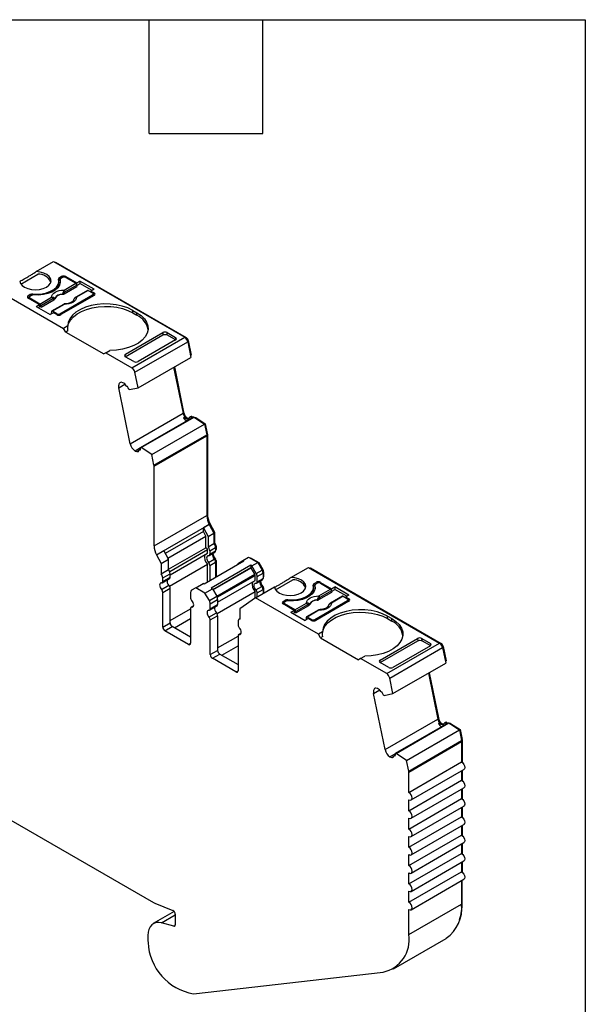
# Model space of a CAD drawing. Header units: millimetres. Extents: x 6 to 273, y 6 to 210.
# Tile 6 of 6: x 235 to 273, y 144 to 210. Entities that reach past the tile are written whole.
import ezdxf

# ---------------------------------------------------------------- set-up
doc = ezdxf.new("R2010")
doc.units = ezdxf.units.MM
doc.linetypes.add('SLD-Solid', pattern=[0])
doc.layers.add('TEXT', color=140, linetype='SLD-Solid', lineweight=25)

msp = doc.modelspace()

# ---------------------------------------------------------------- linework, layer by layer
for p, q in [((236.275, 192.679), (237.436, 193.349)), ((237.436, 193.349), (246.218, 188.279)), ((237.538, 193.29), (237.573, 193.31)), ((237.573, 193.31), (246.324, 188.259)), ((235.242, 191.847), (236.388, 192.508)), ((237.787, 191.869), (237.787, 192.033)), ((237.966, 192.349), (237.825, 192.267)), ((237.825, 192.104), (237.825, 192.267)), ((237.825, 192.104), (237.872, 192.131)), ((237.872, 192.145), (237.872, 191.982)), ((237.874, 192.129), (237.874, 191.965)), ((237.883, 191.92), (237.874, 191.965)), ((238.037, 192.288), (237.931, 192.226)), ((237.966, 192.349), (237.966, 192.247)), ((238.14, 191.442), (238.927, 191.897)), ((238.249, 192.349), (238.994, 191.919)), ((238.249, 192.288), (238.249, 192.349)), ((238.249, 192.288), (238.927, 191.897)), ((238.994, 191.919), (239.206, 192.041)), ((238.994, 191.8), (238.994, 191.919)), ((240.155, 191.494), (239.206, 192.041)), ((239.206, 192.041), (239.206, 191.878)), ((233.9, 191.308), (238.108, 188.879)), ((238.139, 191.189), (239.004, 191.689)), ((238.997, 191.781), (238.21, 191.327)), ((239.713, 191.418), (238.926, 190.964)), ((239.763, 191.413), (238.976, 190.959)), ((238.997, 191.781), (239.004, 191.689)), ((238.999, 191.758), (239.206, 191.878)), ((240.013, 191.412), (239.206, 191.878)), ((239.763, 191.413), (240.052, 191.247)), ((240.155, 191.494), (239.943, 191.371)), ((239.943, 191.371), (240.158, 191.247)), ((239.943, 191.371), (239.943, 191.31)), ((240.158, 191.084), (240.158, 191.247)), ((235.88, 191.145), (235.739, 191.063)), ((235.739, 190.9), (235.739, 191.063)), ((235.739, 190.9), (235.801, 190.936)), ((236.484, 190.47), (235.739, 190.9)), ((235.801, 190.961), (235.801, 190.864)), ((235.951, 191.084), (235.845, 191.022)), ((236.523, 190.509), (235.845, 190.9)), ((235.845, 190.9), (235.845, 190.839)), ((235.88, 191.145), (235.88, 191.043)), ((236.053, 191.115), (236.053, 191.177)), ((236.523, 190.509), (237.31, 190.963)), ((237.38, 190.848), (236.593, 190.393)), ((236.6, 190.301), (237.465, 190.8)), ((237.86, 189.859), (240.052, 191.124)), ((240.158, 191.084), (237.931, 189.798)), ((240.052, 191.022), (240.052, 191.124)), ((240.096, 191.048), (240.096, 191.186)), ((240.158, 191.083), (240.096, 191.119)), ((236.272, 190.347), (236.484, 190.47)), ((236.272, 190.347), (237.22, 189.8)), ((236.413, 190.265), (236.484, 190.306)), ((236.484, 190.47), (236.484, 190.306)), ((236.6, 190.301), (236.484, 190.367)), ((236.6, 190.301), (236.593, 190.393)), ((237.432, 189.922), (237.22, 189.8)), ((237.289, 189.992), (237.282, 189.907)), ((237.344, 189.871), (237.282, 189.907)), ((238.096, 190.485), (237.309, 190.031)), ((238.146, 190.48), (237.359, 190.026)), ((237.648, 189.859), (237.359, 190.026)), ((237.648, 189.798), (237.432, 189.922)), ((242.739, 190.083), (243.022, 189.92)), ((242.739, 189.92), (242.739, 190.083)), ((242.739, 189.92), (243.022, 189.757)), ((243.022, 189.757), (243.022, 189.92)), ((237.648, 189.798), (237.648, 189.859)), ((237.86, 189.859), (237.86, 189.771)), ((238.386, 189.04), (238.108, 188.879)), ((238.249, 188.634), (238.108, 188.879)), ((238.401, 188.722), (238.249, 188.634)), ((238.249, 188.634), (240.795, 187.165)), ((242.245, 187.145), (244.754, 188.593)), ((244.754, 188.593), (244.766, 188.437)), ((245.037, 188.593), (245.609, 188.263)), ((245.05, 188.437), (245.037, 188.593)), ((242.244, 186.981), (244.766, 188.437)), ((242.682, 186.238), (246.218, 188.279)), ((242.887, 185.939), (246.422, 187.98)), ((245.608, 188.1), (243.099, 186.651)), ((245.05, 188.437), (245.621, 188.107)), ((245.609, 188.263), (245.621, 188.107)), ((246.279, 188.233), (246.324, 188.259)), ((246.409, 188.03), (246.46, 188.059)), ((246.422, 187.98), (246.635, 186.938)), ((246.46, 188.059), (246.66, 187.081)), ((240.936, 187.246), (241.214, 187.407)), ((240.936, 187.246), (240.795, 187.165)), ((240.936, 187.246), (242.682, 186.238)), ((242.232, 186.974), (242.245, 187.145)), ((242.816, 186.651), (242.244, 186.981)), ((243.1, 184.897), (246.635, 186.938)), ((246.612, 187.053), (246.66, 187.081)), ((245.481, 186.271), (246.111, 183.19)), ((245.529, 186.299), (246.149, 183.269)), ((243.1, 184.897), (242.887, 185.939)), ((241.807, 184.904), (242.217, 185.141)), ((242.576, 181.149), (241.807, 184.904)), ((242.077, 185.234), (241.956, 185.266)), ((242.384, 184.982), (242.334, 184.996)), ((242.514, 184.778), (242.473, 184.789)), ((242.514, 184.778), (243.1, 184.897)), ((242.576, 181.149), (246.111, 183.19)), ((243.269, 180.9), (246.733, 182.9)), ((243.31, 180.889), (246.845, 182.93)), ((246.101, 183.241), (246.149, 183.269)), ((246.147, 182.887), (246.218, 182.928)), ((246.147, 182.887), (246.447, 182.807)), ((246.218, 182.928), (246.501, 182.852)), ((246.302, 182.906), (246.308, 182.909)), ((246.308, 182.909), (246.503, 182.857)), ((246.447, 182.807), (246.497, 182.836)), ((246.619, 182.961), (246.549, 182.92)), ((246.631, 182.927), (246.702, 182.968)), ((246.631, 182.927), (246.733, 182.9)), ((246.702, 182.968), (246.804, 182.941)), ((246.733, 182.9), (246.804, 182.941)), ((246.804, 182.941), (246.845, 182.93)), ((246.82, 182.937), (246.826, 182.94)), ((246.826, 182.94), (246.928, 182.913)), ((246.845, 182.93), (247.549, 182.467)), ((246.918, 182.882), (246.958, 182.905)), ((246.928, 182.913), (246.958, 182.905)), ((246.958, 182.905), (247.6, 182.482)), ((244.014, 180.426), (247.549, 182.467)), ((247.549, 182.467), (247.696, 181.75)), ((247.552, 182.454), (247.6, 182.482)), ((247.6, 182.482), (247.733, 181.83)), ((244.16, 179.709), (247.696, 181.75)), ((244.167, 179.642), (247.703, 181.683)), ((247.685, 181.802), (247.733, 181.83)), ((247.694, 181.759), (247.738, 181.785)), ((247.703, 181.683), (247.703, 176.357)), ((247.738, 181.785), (247.738, 176.459)), ((243.27, 180.875), (242.898, 180.66)), ((243.019, 180.628), (243.169, 180.715)), ((243.267, 180.795), (243.184, 180.747)), ((243.203, 180.748), (243.265, 180.784)), ((243.203, 180.748), (243.253, 180.735)), ((243.269, 180.9), (243.31, 180.889)), ((244.014, 180.426), (243.31, 180.889)), ((242.898, 180.66), (243.019, 180.628)), ((244.16, 179.709), (244.014, 180.426)), ((244.167, 174.316), (244.167, 179.642)), ((244.167, 174.316), (247.703, 176.357)), ((247.703, 176.438), (247.738, 176.459)), ((244.325, 173.71), (247.861, 175.751)), ((247.861, 175.749), (247.472, 175.524)), ((247.472, 175.281), (247.472, 175.524)), ((247.472, 175.524), (247.786, 174.942)), ((247.841, 175.793), (247.896, 175.825)), ((247.843, 175.788), (247.896, 175.819)), ((247.861, 175.751), (247.861, 175.749)), ((247.861, 175.749), (248.175, 175.166)), ((247.896, 175.825), (247.896, 175.819)), ((247.896, 175.819), (248.211, 175.237)), ((247.472, 175.281), (244.921, 173.808)), ((245.093, 173.487), (247.645, 174.96)), ((247.645, 174.96), (247.472, 175.281)), ((247.645, 174.191), (247.645, 174.96)), ((247.786, 174.942), (248.175, 175.166)), ((247.786, 174.942), (247.786, 174.256)), ((248.155, 175.204), (248.211, 175.237)), ((248.175, 175.166), (248.175, 174.481)), ((248.211, 175.237), (248.211, 174.527)), ((245.135, 172.742), (247.645, 174.191)), ((247.786, 174.256), (248.175, 174.481)), ((247.896, 173.978), (248.285, 174.203)), ((248.175, 174.507), (248.211, 174.527)), ((248.276, 174.279), (248.321, 174.305)), ((248.285, 174.203), (248.285, 173.975)), ((248.321, 174.305), (248.321, 174.077)), ((244.325, 173.708), (244.82, 173.993)), ((244.325, 173.708), (244.325, 173.71)), ((244.325, 173.708), (244.64, 173.125)), ((245.135, 173.411), (244.82, 173.993)), ((245.214, 172.593), (247.755, 174.06)), ((245.245, 172.383), (247.755, 173.832)), ((247.755, 173.832), (247.755, 174.06)), ((247.812, 173.201), (248.2, 173.425)), ((247.855, 173.659), (248.244, 173.883)), ((247.896, 173.978), (247.896, 173.75)), ((247.896, 173.75), (248.285, 173.975)), ((248.224, 173.397), (248.278, 173.428)), ((248.285, 174.057), (248.321, 174.077)), ((248.285, 174.023), (248.3, 174.031)), ((250.112, 173.322), (250.501, 173.547)), ((250.501, 173.547), (251.114, 173.193)), ((250.601, 173.489), (250.636, 173.509)), ((250.636, 173.509), (251.19, 173.189)), ((244.64, 173.125), (245.135, 173.411)), ((244.64, 173.125), (244.64, 172.44)), ((245.135, 172.726), (245.135, 173.411)), ((245.203, 171.611), (247.755, 173.084)), ((250.182, 173.281), (247.531, 171.751)), ((247.755, 171.88), (247.755, 173.084)), ((247.896, 173.002), (248.285, 173.227)), ((247.896, 173.002), (247.896, 171.962)), ((250.654, 173.009), (248.002, 171.478)), ((250.654, 172.846), (248.109, 171.376)), ((248.115, 171.366), (250.666, 172.839)), ((248.273, 173.301), (248.321, 173.329)), ((248.285, 173.227), (248.285, 172.186)), ((248.321, 173.329), (248.321, 172.207)), ((249.82, 173.154), (250.112, 173.322)), ((250.112, 173.322), (250.182, 173.281)), ((250.654, 173.009), (250.654, 172.846)), ((250.725, 172.968), (250.654, 173.009)), ((250.666, 172.839), (250.654, 172.846)), ((250.916, 172.406), (250.666, 172.839)), ((250.725, 172.968), (251.114, 173.193)), ((251.016, 172.463), (250.725, 172.968)), ((251.114, 173.193), (251.405, 172.688)), ((251.134, 173.157), (251.19, 173.189)), ((251.19, 173.189), (251.461, 172.72)), ((253.339, 172.2), (254.501, 172.871)), ((254.501, 172.871), (263.282, 167.801)), ((254.603, 172.812), (254.638, 172.832)), ((254.638, 172.832), (263.388, 167.781)), ((244.64, 172.44), (245.135, 172.726)), ((244.708, 171.842), (245.203, 172.128)), ((244.75, 172.162), (245.245, 172.447)), ((244.75, 171.934), (245.245, 172.22)), ((244.75, 171.934), (244.75, 172.162)), ((245.245, 172.22), (245.245, 172.447)), ((248.365, 170.933), (250.916, 172.406)), ((248.396, 170.869), (250.937, 172.336)), ((250.937, 171.995), (250.937, 172.336)), ((251.016, 172.463), (251.405, 172.688)), ((251.078, 172.254), (251.467, 172.479)), ((251.078, 171.914), (251.078, 172.254)), ((251.078, 171.914), (251.467, 172.138)), ((251.405, 172.688), (251.461, 172.72)), ((251.458, 172.555), (251.503, 172.581)), ((251.467, 172.479), (251.467, 172.138)), ((251.467, 172.22), (251.503, 172.24)), ((251.467, 172.186), (251.482, 172.194)), ((251.503, 172.581), (251.503, 172.24)), ((244.665, 171.384), (245.16, 171.67)), ((244.75, 171.186), (245.245, 171.471)), ((245.245, 169.151), (245.245, 171.471)), ((246.965, 171.506), (246.674, 171.337)), ((246.965, 171.506), (247.46, 171.791)), ((247.578, 171.152), (246.965, 171.506)), ((247.531, 171.751), (247.46, 171.791)), ((248.002, 171.478), (248.073, 171.437)), ((248.427, 170.546), (250.937, 171.995)), ((250.965, 170.83), (252.233, 171.561)), ((250.994, 171.364), (251.382, 171.588)), ((251.037, 171.822), (251.426, 172.046)), ((251.406, 171.56), (251.46, 171.591)), ((251.455, 171.464), (251.503, 171.492)), ((251.503, 171.492), (251.503, 171.14)), ((252.307, 171.368), (253.453, 172.03)), ((254.852, 171.391), (254.852, 171.554)), ((254.889, 171.789), (255.031, 171.87)), ((254.889, 171.625), (254.889, 171.789)), ((254.889, 171.625), (254.937, 171.653)), ((254.937, 171.666), (254.937, 171.503)), ((254.939, 171.65), (254.939, 171.487)), ((254.948, 171.442), (254.939, 171.487)), ((255.102, 171.809), (254.996, 171.748)), ((255.031, 171.87), (255.031, 171.768)), ((255.314, 171.87), (256.059, 171.44)), ((255.314, 171.809), (255.314, 171.87)), ((255.314, 171.809), (255.992, 171.418)), ((256.059, 171.44), (256.271, 171.563)), ((257.22, 171.015), (256.271, 171.563)), ((256.271, 171.563), (256.271, 171.399)), ((244.75, 168.865), (244.75, 171.186)), ((246.611, 171.2), (246.611, 170.859)), ((247.578, 171.152), (248.073, 171.437)), ((247.87, 170.647), (247.578, 171.152)), ((247.87, 170.647), (248.365, 170.933)), ((248.073, 171.437), (248.365, 170.933)), ((248.385, 169.774), (250.937, 171.247)), ((250.965, 170.83), (249.904, 170.086)), ((250.937, 170.81), (250.937, 171.247)), ((255.172, 168.401), (250.965, 170.83)), ((251.078, 171.165), (251.467, 171.39)), ((251.078, 170.895), (251.078, 171.165)), ((251.467, 171.39), (251.467, 171.119)), ((255.204, 170.964), (255.992, 171.418)), ((255.204, 170.711), (256.069, 171.21)), ((256.062, 171.303), (255.275, 170.848)), ((256.778, 170.94), (255.991, 170.486)), ((256.828, 170.935), (256.041, 170.481)), ((256.059, 171.321), (256.059, 171.44)), ((256.062, 171.303), (256.069, 171.21)), ((256.064, 171.279), (256.271, 171.399)), ((257.078, 170.934), (256.271, 171.399)), ((256.828, 170.935), (257.117, 170.768)), ((257.22, 171.015), (257.007, 170.893)), ((257.007, 170.893), (257.223, 170.768)), ((257.007, 170.893), (257.007, 170.832)), ((246.814, 170.295), (246.653, 170.202)), ((246.696, 170.212), (246.806, 170.275)), ((247.89, 170.005), (248.385, 170.291)), ((247.932, 170.438), (248.427, 170.724)), ((247.932, 170.097), (247.932, 170.438)), ((247.932, 170.097), (248.427, 170.383)), ((248.427, 170.724), (248.427, 170.383)), ((252.804, 170.585), (252.945, 170.666)), ((252.804, 170.421), (252.804, 170.585)), ((252.804, 170.421), (252.866, 170.457)), ((253.549, 169.991), (252.804, 170.421)), ((252.866, 170.483), (252.866, 170.385)), ((253.016, 170.605), (252.91, 170.544)), ((253.587, 170.03), (252.91, 170.421)), ((252.91, 170.421), (252.91, 170.36)), ((252.945, 170.666), (252.945, 170.564)), ((253.118, 170.637), (253.118, 170.699)), ((253.587, 170.03), (254.375, 170.485)), ((254.445, 170.369), (253.658, 169.915)), ((253.665, 169.822), (254.53, 170.322)), ((254.925, 169.38), (257.117, 170.646)), ((257.223, 170.605), (254.996, 169.319)), ((257.117, 170.544), (257.117, 170.646)), ((257.161, 170.569), (257.161, 170.707)), ((257.223, 170.605), (257.161, 170.641)), ((257.223, 170.605), (257.223, 170.768)), ((245.245, 169.314), (246.611, 170.103)), ((246.611, 170.111), (246.611, 167.79)), ((247.847, 169.547), (248.342, 169.833)), ((247.932, 169.349), (248.427, 169.634)), ((248.427, 169.634), (248.427, 167.314)), ((249.904, 170.086), (249.904, 169.401)), ((253.337, 169.869), (253.549, 169.991)), ((253.337, 169.869), (254.285, 169.321)), ((253.478, 169.787), (253.549, 169.828)), ((253.549, 169.991), (253.549, 169.828)), ((253.665, 169.822), (253.549, 169.889)), ((253.665, 169.822), (253.658, 169.915)), ((254.354, 169.513), (254.347, 169.428)), ((255.161, 170.006), (254.374, 169.552)), ((255.211, 170.002), (254.424, 169.547)), ((254.713, 169.38), (254.424, 169.547)), ((259.804, 169.605), (260.087, 169.442)), ((259.804, 169.442), (259.804, 169.605)), ((244.75, 168.865), (245.245, 169.151)), ((244.891, 168.62), (245.386, 168.906)), ((246.611, 168.199), (245.386, 168.906)), ((245.528, 168.824), (246.611, 169.45)), ((247.932, 167.028), (247.932, 169.349)), ((249.793, 169.25), (249.793, 169.022)), ((249.904, 169.415), (249.856, 169.387)), ((254.497, 169.444), (254.285, 169.321)), ((254.409, 169.393), (254.347, 169.428)), ((254.713, 169.319), (254.497, 169.444)), ((254.713, 169.319), (254.713, 169.38)), ((254.925, 169.38), (254.925, 169.293)), ((259.804, 169.442), (260.087, 169.278)), ((260.087, 169.278), (260.087, 169.442)), ((246.47, 167.709), (244.891, 168.62)), ((248.427, 167.477), (249.793, 168.266)), ((249.793, 168.274), (249.793, 165.954)), ((249.996, 168.459), (249.835, 168.365)), ((249.878, 168.375), (249.988, 168.438)), ((255.451, 168.561), (255.172, 168.401)), ((255.314, 168.156), (255.172, 168.401)), ((255.466, 168.243), (255.314, 168.156)), ((255.314, 168.156), (257.859, 166.686)), ((246.47, 167.709), (246.611, 167.79)), ((248.71, 166.987), (249.793, 167.613)), ((259.309, 166.503), (261.831, 167.958)), ((259.31, 166.666), (261.819, 168.115)), ((259.747, 165.76), (263.282, 167.801)), ((259.951, 165.46), (263.487, 167.501)), ((262.673, 167.621), (260.164, 166.173)), ((261.819, 168.115), (261.831, 167.958)), ((262.102, 168.115), (262.674, 167.785)), ((262.115, 167.959), (262.102, 168.115)), ((262.115, 167.959), (262.686, 167.629)), ((262.674, 167.785), (262.686, 167.629)), ((263.344, 167.755), (263.388, 167.781)), ((263.474, 167.551), (263.525, 167.581)), ((263.487, 167.501), (263.7, 166.459)), ((263.525, 167.581), (263.725, 166.602)), ((247.932, 167.028), (248.427, 167.314)), ((248.073, 166.783), (248.568, 167.069)), ((248.568, 167.069), (249.793, 166.362)), ((258.001, 166.768), (258.279, 166.929)), ((249.652, 165.872), (248.073, 166.783)), ((258.001, 166.768), (257.859, 166.686)), ((259.747, 165.76), (258.001, 166.768)), ((259.297, 166.496), (259.31, 166.666)), ((259.881, 166.173), (259.309, 166.503)), ((260.165, 164.418), (263.7, 166.459)), ((263.677, 166.574), (263.725, 166.602)), ((249.652, 165.872), (249.793, 165.953)), ((262.546, 165.792), (263.176, 162.711)), ((262.594, 165.82), (263.214, 162.791)), ((260.165, 164.418), (259.951, 165.46)), ((258.872, 164.426), (259.282, 164.662)), ((259.641, 160.67), (258.872, 164.426)), ((259.142, 164.756), (259.021, 164.788)), ((259.448, 164.504), (259.398, 164.517)), ((259.579, 164.3), (259.537, 164.311)), ((259.579, 164.3), (260.165, 164.418)), ((259.641, 160.67), (263.176, 162.711)), ((260.333, 160.421), (263.798, 162.422)), ((260.375, 160.41), (263.91, 162.451)), ((263.165, 162.763), (263.214, 162.791)), ((263.212, 162.409), (263.283, 162.45)), ((263.212, 162.409), (263.512, 162.329)), ((263.283, 162.45), (263.566, 162.374)), ((263.367, 162.427), (263.373, 162.431)), ((263.373, 162.431), (263.567, 162.379)), ((263.512, 162.329), (263.562, 162.357)), ((263.684, 162.482), (263.614, 162.442)), ((263.696, 162.449), (263.766, 162.49)), ((263.696, 162.449), (263.798, 162.422)), ((263.766, 162.49), (263.869, 162.462)), ((263.869, 162.462), (263.91, 162.451)), ((263.885, 162.458), (263.891, 162.462)), ((263.891, 162.462), (263.993, 162.434)), ((263.91, 162.451), (264.614, 161.988)), ((263.983, 162.403), (264.023, 162.426)), ((263.993, 162.434), (264.023, 162.426)), ((264.023, 162.426), (264.665, 162.004)), ((261.078, 159.947), (264.614, 161.988)), ((264.614, 161.988), (264.761, 161.272)), ((264.617, 161.976), (264.665, 162.004)), ((264.665, 162.004), (264.798, 161.351)), ((261.225, 159.231), (264.761, 161.272)), ((261.232, 159.163), (264.768, 161.204)), ((264.75, 161.323), (264.798, 161.351)), ((264.759, 161.281), (264.803, 161.306)), ((264.768, 161.204), (264.768, 159.84)), ((264.803, 161.306), (264.803, 159.942)), ((260.335, 160.396), (259.963, 160.182)), ((260.084, 160.15), (260.234, 160.236)), ((260.332, 160.316), (260.249, 160.268)), ((260.268, 160.27), (260.33, 160.306)), ((260.268, 160.27), (260.318, 160.256)), ((260.333, 160.421), (260.375, 160.41)), ((261.078, 159.947), (260.375, 160.41)), ((259.963, 160.182), (260.084, 160.15)), ((261.225, 159.231), (261.078, 159.947)), ((261.232, 157.799), (264.768, 159.84)), ((264.768, 159.921), (264.803, 159.942)), ((264.803, 159.942), (264.803, 159.816)), ((261.232, 157.799), (261.232, 159.163)), ((261.382, 157.294), (264.918, 159.335)), ((264.768, 159.248), (264.768, 158.615)), ((264.803, 159.269), (264.803, 158.591)), ((261.232, 156.574), (264.768, 158.615)), ((261.382, 156.069), (264.918, 158.11)), ((264.768, 158.023), (264.768, 157.39)), ((264.803, 158.044), (264.803, 157.366)), ((261.232, 155.349), (264.768, 157.39)), ((261.232, 156.574), (261.232, 157.309)), ((233.99, 156.288), (244.123, 150.438)), ((261.382, 154.844), (264.918, 156.885)), ((264.768, 156.799), (264.768, 156.165)), ((264.803, 156.819), (264.803, 156.141)), ((261.232, 154.124), (264.768, 156.165)), ((261.232, 155.349), (261.232, 156.084)), ((261.382, 153.619), (264.918, 155.66)), ((264.768, 155.574), (264.768, 154.94)), ((264.803, 155.594), (264.803, 154.916)), ((261.232, 152.899), (264.768, 154.94)), ((261.232, 154.124), (261.232, 154.859)), ((261.382, 152.395), (264.918, 154.436)), ((264.768, 154.349), (264.768, 153.716)), ((264.803, 154.369), (264.803, 153.692)), ((261.232, 151.674), (264.768, 153.716)), ((261.232, 152.899), (261.232, 153.634)), ((261.382, 151.17), (264.918, 153.211)), ((264.768, 153.124), (264.768, 152.491)), ((264.803, 153.145), (264.803, 152.467)), ((261.232, 150.45), (264.768, 152.491)), ((261.232, 151.674), (261.232, 152.409)), ((261.382, 149.945), (264.918, 151.986)), ((264.768, 151.899), (264.768, 150.318)), ((264.803, 150.42), (264.803, 151.92)), ((261.232, 150.45), (261.232, 151.185)), ((244.228, 150.387), (245.429, 149.902)), ((264.768, 150.4), (264.803, 150.42)), ((245.524, 149.825), (244.116, 149.012)), ((261.232, 148.277), (264.768, 150.318)), ((261.232, 148.277), (261.232, 149.96)), ((244.672, 149.062), (245.591, 149.592)), ((245.486, 148.843), (244.672, 149.062)), ((245.591, 149.646), (245.591, 148.941)), ((245.486, 148.843), (245.586, 148.901)), ((243.753, 148.209), (243.753, 147.964)), ((260.197, 145.988), (263.732, 148.029)), ((246.806, 144.322), (259.512, 145.767))]:
    msp.add_line(p, q)
at = {"flags": 128}
for points in [[(235.168, 192.04), (235.217, 191.888), (235.33, 191.748), (235.502, 191.629), (235.719, 191.539), (235.97, 191.484), (236.236, 191.467), (236.5, 191.49), (236.747, 191.55), (236.959, 191.645), (237.122, 191.767), (237.227, 191.909), (237.266, 192.062), (237.237, 192.216), (237.141, 192.36), (236.986, 192.486), (236.78, 192.585), (236.538, 192.65), (236.275, 192.679)], [(236.053, 191.177), (236.366, 191.168), (236.675, 191.196), (236.968, 191.261), (237.231, 191.36), (237.452, 191.488), (237.623, 191.639), (237.736, 191.808), (237.785, 191.987), (237.768, 192.168)], [(237.874, 192.129), (237.887, 191.945), (237.834, 191.763), (237.717, 191.592), (237.543, 191.438), (237.317, 191.308), (237.051, 191.207), (236.754, 191.14), (236.439, 191.109), (236.121, 191.116)], [(237.872, 191.982), (237.872, 191.979), (237.874, 191.965)], [(237.31, 190.963), (237.326, 191.056), (237.374, 191.146), (237.451, 191.229), (237.554, 191.301), (237.679, 191.361), (237.822, 191.405), (237.978, 191.433), (238.14, 191.442)], [(238.135, 191.254), (238.137, 191.218), (238.139, 191.189)], [(237.465, 190.8), (237.461, 190.836), (237.459, 190.864)], [(237.519, 190.876), (237.52, 190.868), (237.52, 190.861)], [(238.033, 191.157), (238.032, 191.166), (238.032, 191.172)], [(238.976, 190.959), (238.96, 190.866), (238.912, 190.776), (238.835, 190.693), (238.732, 190.621), (238.607, 190.561), (238.463, 190.517), (238.308, 190.49), (238.146, 190.48)], [(238.819, 190.863), (238.819, 190.864), (238.818, 190.866), (238.818, 190.867), (238.819, 190.867), (238.821, 190.867), (238.823, 190.866)], [(237.359, 190.026), (237.346, 190.032), (237.334, 190.035), (237.322, 190.035), (237.311, 190.032), (237.303, 190.026), (237.296, 190.017), (237.291, 190.005), (237.289, 189.992)], [(242.739, 190.083), (242.411, 190.243), (242.042, 190.369), (241.641, 190.457), (241.22, 190.505), (240.791, 190.512), (240.367, 190.477), (239.958, 190.402), (239.577, 190.288), (239.235, 190.139), (238.94, 189.959), (238.703, 189.753), (238.528, 189.527), (238.421, 189.287), (238.386, 189.04)], [(238.386, 188.879), (238.39, 188.963), (238.448, 189.202), (238.573, 189.433), (238.762, 189.648), (239.009, 189.843), (239.308, 190.012), (239.651, 190.151), (240.028, 190.255), (240.43, 190.322), (240.845, 190.35), (241.263, 190.339), (241.672, 190.289), (242.061, 190.2), (242.42, 190.076), (242.739, 189.92)], [(243.022, 189.92), (243.299, 189.731), (243.517, 189.518), (243.669, 189.286), (243.753, 189.043), (243.765, 188.796), (243.705, 188.551), (243.574, 188.315), (243.377, 188.095), (243.118, 187.897), (242.806, 187.727), (242.449, 187.59), (242.058, 187.489), (241.642, 187.428), (241.214, 187.407)], [(241.956, 185.266), (241.912, 185.253), (241.874, 185.228), (241.842, 185.194), (241.819, 185.15), (241.803, 185.097), (241.796, 185.038), (241.797, 184.973), (241.807, 184.904)], [(246.797, 182.943), (246.811, 182.943), (246.826, 182.94)], [(247.812, 173.65), (247.76, 173.642), (247.719, 173.613), (247.693, 173.564), (247.684, 173.499), (247.693, 173.424), (247.719, 173.345), (247.76, 173.268), (247.812, 173.201)], [(252.233, 171.561), (252.281, 171.409), (252.395, 171.269), (252.567, 171.151), (252.784, 171.061), (253.034, 171.006), (253.3, 170.989), (253.565, 171.011), (253.812, 171.072), (254.023, 171.166), (254.187, 171.289), (254.292, 171.431), (254.331, 171.584), (254.302, 171.737), (254.206, 171.882), (254.05, 172.007), (253.845, 172.106), (253.603, 172.172), (253.339, 172.2)], [(244.665, 171.833), (244.613, 171.826), (244.572, 171.796), (244.546, 171.747), (244.538, 171.682), (244.546, 171.607), (244.572, 171.528), (244.613, 171.452), (244.665, 171.384)], [(250.994, 171.364), (250.941, 171.431), (250.901, 171.508), (250.875, 171.587), (250.866, 171.662), (250.875, 171.727), (250.901, 171.776), (250.941, 171.805), (250.994, 171.813)], [(253.118, 170.699), (253.431, 170.689), (253.74, 170.718), (254.033, 170.783), (254.296, 170.881), (254.517, 171.009), (254.688, 171.161), (254.8, 171.33), (254.85, 171.508), (254.833, 171.689)], [(254.939, 171.65), (254.952, 171.466), (254.898, 171.285), (254.782, 171.113), (254.608, 170.959), (254.382, 170.829), (254.115, 170.728), (253.819, 170.661), (253.504, 170.631), (253.186, 170.638)], [(254.937, 171.503), (254.937, 171.5), (254.939, 171.487)], [(254.375, 170.485), (254.391, 170.578), (254.439, 170.668), (254.515, 170.75), (254.619, 170.823), (254.744, 170.882), (254.887, 170.927), (255.043, 170.954), (255.204, 170.964)], [(246.696, 170.212), (246.748, 170.219), (246.789, 170.248), (246.815, 170.298), (246.824, 170.363), (246.815, 170.438), (246.789, 170.517), (246.748, 170.593), (246.696, 170.661)], [(254.53, 170.322), (254.526, 170.357), (254.524, 170.385)], [(254.584, 170.398), (254.584, 170.389), (254.585, 170.383)], [(255.097, 170.679), (255.097, 170.687), (255.097, 170.694)], [(255.2, 170.776), (255.202, 170.739), (255.204, 170.711)], [(256.041, 170.481), (256.025, 170.387), (255.977, 170.298), (255.9, 170.215), (255.797, 170.142), (255.671, 170.083), (255.528, 170.039), (255.373, 170.011), (255.211, 170.002)], [(255.884, 170.385), (255.883, 170.386), (255.883, 170.388), (255.883, 170.389), (255.883, 170.389), (255.885, 170.389), (255.888, 170.387)], [(247.847, 169.996), (247.795, 169.989), (247.754, 169.959), (247.728, 169.91), (247.72, 169.845), (247.728, 169.77), (247.754, 169.691), (247.795, 169.615), (247.847, 169.547)], [(254.424, 169.547), (254.411, 169.553), (254.398, 169.556), (254.387, 169.556), (254.376, 169.553), (254.368, 169.547), (254.361, 169.538), (254.356, 169.527), (254.354, 169.513)], [(259.804, 169.605), (259.476, 169.765), (259.107, 169.89), (258.706, 169.979), (258.285, 170.027), (257.856, 170.034), (257.432, 169.999), (257.023, 169.924), (256.642, 169.81), (256.3, 169.661), (256.005, 169.48), (255.767, 169.274), (255.593, 169.048), (255.486, 168.808), (255.451, 168.561)], [(255.451, 168.401), (255.455, 168.485), (255.513, 168.724), (255.638, 168.954), (255.827, 169.17), (256.074, 169.365), (256.373, 169.534), (256.715, 169.672), (257.093, 169.776), (257.494, 169.843), (257.91, 169.872), (258.328, 169.861), (258.737, 169.81), (259.126, 169.722), (259.485, 169.598), (259.804, 169.442)], [(249.878, 168.375), (249.93, 168.382), (249.971, 168.411), (249.997, 168.461), (250.006, 168.526), (249.997, 168.601), (249.971, 168.68), (249.93, 168.756), (249.878, 168.824)], [(260.087, 169.442), (260.364, 169.252), (260.581, 169.039), (260.734, 168.808), (260.818, 168.565), (260.83, 168.317), (260.769, 168.072), (260.639, 167.836), (260.442, 167.616), (260.183, 167.419), (259.871, 167.249), (259.514, 167.111), (259.122, 167.011), (258.707, 166.949), (258.279, 166.929)], [(259.021, 164.788), (258.977, 164.774), (258.939, 164.75), (258.907, 164.715), (258.883, 164.671), (258.868, 164.619), (258.86, 164.559), (258.862, 164.495), (258.872, 164.426)], [(263.862, 162.464), (263.876, 162.464), (263.891, 162.462)], [(264.768, 159.84), (264.849, 159.774), (264.918, 159.681), (264.964, 159.575), (264.98, 159.472), (264.964, 159.388), (264.918, 159.335), (264.918, 159.335)], [(264.768, 158.615), (264.849, 158.549), (264.918, 158.456), (264.964, 158.35), (264.98, 158.247), (264.964, 158.163), (264.918, 158.11), (264.918, 158.11)], [(261.232, 157.309), (261.313, 157.28), (261.382, 157.294), (261.428, 157.347), (261.444, 157.431), (261.428, 157.534), (261.382, 157.64), (261.313, 157.733), (261.232, 157.799)], [(264.768, 157.39), (264.849, 157.324), (264.918, 157.232), (264.964, 157.126), (264.98, 157.023), (264.964, 156.938), (264.918, 156.885), (264.918, 156.885)], [(261.232, 156.084), (261.313, 156.056), (261.382, 156.069), (261.428, 156.122), (261.444, 156.206), (261.428, 156.309), (261.382, 156.415), (261.313, 156.508), (261.232, 156.574)], [(264.768, 156.165), (264.849, 156.1), (264.918, 156.007), (264.964, 155.901), (264.98, 155.798), (264.964, 155.713), (264.918, 155.66), (264.918, 155.66)], [(261.232, 154.859), (261.313, 154.831), (261.382, 154.844), (261.428, 154.897), (261.444, 154.982), (261.428, 155.085), (261.382, 155.191), (261.313, 155.283), (261.232, 155.349)], [(264.768, 154.94), (264.849, 154.875), (264.918, 154.782), (264.964, 154.676), (264.98, 154.573), (264.964, 154.488), (264.918, 154.436), (264.918, 154.436)], [(261.232, 153.634), (261.313, 153.606), (261.382, 153.619), (261.428, 153.672), (261.444, 153.757), (261.428, 153.86), (261.382, 153.966), (261.313, 154.059), (261.232, 154.124)], [(264.768, 153.716), (264.849, 153.65), (264.918, 153.557), (264.964, 153.451), (264.98, 153.348), (264.964, 153.264), (264.918, 153.211), (264.918, 153.211)], [(261.232, 152.409), (261.313, 152.381), (261.382, 152.395), (261.428, 152.447), (261.444, 152.532), (261.428, 152.635), (261.382, 152.741), (261.313, 152.834), (261.232, 152.899)], [(264.768, 152.491), (264.849, 152.425), (264.918, 152.332), (264.964, 152.226), (264.98, 152.123), (264.964, 152.039), (264.918, 151.986), (264.918, 151.986)], [(261.232, 151.185), (261.313, 151.156), (261.382, 151.17), (261.428, 151.223), (261.444, 151.307), (261.428, 151.41), (261.382, 151.516), (261.313, 151.609), (261.232, 151.674)], [(261.232, 149.96), (261.313, 149.932), (261.382, 149.945), (261.428, 149.998), (261.444, 150.082), (261.428, 150.185), (261.382, 150.291), (261.313, 150.384), (261.232, 150.45)], [(244.672, 149.062), (244.481, 149.093), (244.304, 149.081), (244.145, 149.028), (244.009, 148.933), (243.899, 148.799), (243.818, 148.631), (243.769, 148.433), (243.753, 148.209)], [(245.486, 148.843), (245.508, 148.84), (245.528, 148.841), (245.546, 148.847), (245.562, 148.858), (245.574, 148.873), (245.584, 148.892), (245.589, 148.915), (245.591, 148.941)]]:
    msp.add_lwpolyline(points, dxfattribs=at)
for centre, radius, start, end in [((236.438, 191.603), 0.906, 25.37702, 93.17999), ((237.859, 192.182), 0.0919, 112.11411, 189.09315), ((237.894, 191.979), 0.142, 119.04502, 139.60223), ((237.966, 192.141), 0.0925, 112.32046, 187.67416), ((238.108, 192.076), 0.307, 62.60967, 117.39033), ((238.143, 192.083), 0.231, 62.60967, 117.39033), ((238.843, 191.766), 0.155, 5.689, 57.19914), ((237.232, 191.876), 0.555, 325.37135, 359.26032), ((237.813, 190.872), 0.5, 49.88215, 58.74261), ((238.055, 191.311), 0.155, 5.689, 57.19914), ((239.734, 191.373), 0.0498, 54.01818, 114.67136), ((240.029, 191.186), 0.0655, 290.78342, 69.21658), ((240.127, 191.165), 0.0873, 290.78488, 69.21512), ((235.77, 190.981), 0.0873, 110.78342, 249.21658), ((235.868, 190.961), 0.0655, 110.78342, 249.21658), ((236.02, 190.878), 0.301, 83.66933, 117.59762), ((236.09, 190.818), 0.3, 84.14931, 117.63517), ((237.226, 190.832), 0.155, 5.689, 57.19914), ((237.35, 190.91), 0.118, 336.66803, 18.17484), ((238.02, 190.6), 0.573, 88.8448, 151.14983), ((238.021, 190.586), 0.571, 88.81364, 151.18098), ((238.947, 190.919), 0.0497, 54.01601, 114.69586), ((236.438, 190.378), 0.155, 5.689, 57.19914), ((238.117, 190.441), 0.0484, 53.10271, 115.58682), ((237.754, 190.064), 0.231, 242.60967, 297.39033), ((237.789, 190.071), 0.307, 242.60793, 297.3905), ((242.491, 188.578), 1.293, 9.7759, 65.7396), ((245.961, 187.885), 0.47, 11.6345, 57.00236), ((246.153, 187.996), 0.314, 11.63611, 56.98647), ((242.426, 185.844), 0.47, 11.63444, 57.00242), ((241.94, 184.872), 0.387, 24.92421, 69.36533), ((242.36, 185.067), 0.0765, 204.92297, 249.37201), ((241.674, 184.538), 0.837, 17.47921, 32.05751), ((246.9, 183.36), 0.807, 192.16088, 212.31252), ((246.779, 183.27), 0.738, 211.22043, 233.79847), ((247.109, 183.478), 0.982, 192.26006, 215.36897), ((246.46, 182.844), 0.039, 251.7024, 354.83325), ((246.599, 182.831), 0.101, 71.70364, 174.83333), ((246.669, 182.867), 0.106, 72.25079, 117.96229), ((247.364, 181.681), 0.339, 0.3466, 11.86582), ((247.513, 181.783), 0.226, 0.34662, 11.86612), ((243.352, 181.311), 0.794, 191.81848, 235.11087), ((243.056, 180.739), 0.117, 251.70259, 354.83326), ((243.195, 180.726), 0.0231, 71.70364, 174.83333), ((242.873, 180.855), 0.399, 342.53387, 6.51416), ((243.829, 179.64), 0.339, 0.3466, 11.86582), ((249.094, 176.396), 1.392, 181.62766, 207.61943), ((249.25, 176.499), 1.512, 181.52, 206.47878), ((245.559, 174.355), 1.392, 181.62766, 207.61943), ((247.627, 174.064), 0.128, 357.89103, 82.03103), ((247.435, 173.956), 0.462, 2.68166, 40.48104), ((247.824, 174.181), 0.462, 2.68166, 40.48104), ((248.008, 174.289), 0.313, 2.93171, 49.65602), ((248.179, 173.551), 0.631, 163.89123, 227.81637), ((247.812, 173.735), 0.0853, 269.39193, 10.36551), ((248.47, 173.714), 0.395, 168.79207, 226.95594), ((248.737, 173.86), 0.631, 184.99497, 223.2821), ((247.974, 173.211), 0.311, 2.82619, 43.43118), ((248.186, 173.965), 0.0995, 305.30553, 6.00656), ((248.165, 173.321), 0.156, 2.82619, 43.43112), ((248.271, 174.072), 0.0497, 305.30549, 6.00642), ((247.585, 172.987), 0.311, 2.82624, 43.43124), ((249.903, 173.036), 0.144, 125.0293, 179.62092), ((244.288, 172.14), 0.462, 2.68166, 40.48104), ((244.783, 172.426), 0.462, 2.68166, 40.48104), ((245.146, 172.209), 0.0995, 305.30615, 6.0066), ((250.793, 172.331), 0.144, 1.95644, 31.14371), ((250.646, 172.24), 0.433, 1.95651, 31.14374), ((251.035, 172.464), 0.433, 1.95644, 31.14371), ((251.368, 172.128), 0.0995, 305.30553, 6.00656), ((251.214, 172.571), 0.289, 1.95644, 31.14371), ((251.453, 172.235), 0.0497, 305.30551, 6.00648), ((244.666, 171.919), 0.0853, 269.39187, 10.36541), ((245.429, 171.958), 0.395, 168.79176, 226.95601), ((244.934, 171.456), 0.311, 2.82624, 43.43124), ((251.361, 171.715), 0.631, 163.89123, 227.81638), ((250.994, 171.898), 0.0853, 269.39191, 10.36543), ((251.652, 171.877), 0.395, 168.79207, 226.95594), ((251.919, 172.024), 0.631, 184.99497, 223.2821), ((251.156, 171.374), 0.311, 2.82621, 43.43121), ((251.347, 171.484), 0.156, 2.82621, 43.43118), ((253.503, 171.125), 0.906, 25.37696, 93.1799), ((254.924, 171.704), 0.0919, 112.1144, 189.09381), ((254.959, 171.501), 0.142, 119.04503, 139.60213), ((255.031, 171.662), 0.0925, 112.32046, 187.67416), ((255.172, 171.598), 0.307, 62.60967, 117.39033), ((255.208, 171.605), 0.231, 62.60967, 117.39033), ((244.439, 171.17), 0.311, 2.82619, 43.43118), ((246.762, 171.215), 0.151, 125.69804, 185.62038), ((246.922, 170.875), 0.311, 182.82625, 223.43132), ((247.994, 170.709), 0.433, 1.95651, 31.14374), ((250.767, 171.15), 0.311, 2.82617, 43.43125), ((254.297, 171.398), 0.555, 325.37137, 359.26032), ((254.878, 170.393), 0.5, 49.88215, 58.74261), ((255.12, 170.833), 0.155, 5.689, 57.19914), ((255.907, 171.287), 0.155, 5.689, 57.19914), ((256.799, 170.895), 0.0498, 54.01818, 114.67136), ((246.695, 170.126), 0.0853, 89.39189, 190.36549), ((247.499, 170.423), 0.433, 1.95644, 31.14371), ((248.611, 170.121), 0.395, 168.79207, 226.95595), ((248.328, 170.372), 0.0995, 305.30561, 6.00658), ((252.835, 170.503), 0.0873, 110.78342, 249.21658), ((252.933, 170.483), 0.0655, 110.78342, 249.21658), ((253.085, 170.4), 0.301, 83.66933, 117.59762), ((253.155, 170.339), 0.3, 84.14931, 117.63517), ((254.29, 170.354), 0.155, 5.689, 57.19914), ((254.415, 170.432), 0.118, 336.66803, 18.17484), ((255.085, 170.121), 0.573, 88.8448, 151.14983), ((255.086, 170.108), 0.571, 88.81364, 151.18098), ((256.012, 170.44), 0.0497, 54.01601, 114.69586), ((257.094, 170.707), 0.0655, 290.78342, 69.21658), ((257.192, 170.687), 0.0873, 290.78377, 69.21623), ((247.848, 170.082), 0.0853, 269.39187, 10.36541), ((247.621, 169.333), 0.311, 2.82621, 43.43121), ((248.116, 169.619), 0.311, 2.82617, 43.43125), ((253.503, 169.9), 0.155, 5.689, 57.19914), ((255.182, 169.963), 0.0484, 53.10271, 115.58682), ((245.057, 168.879), 0.307, 182.60548, 237.39441), ((245.552, 169.165), 0.307, 182.60557, 237.39449), ((249.923, 169.271), 0.131, 98.38581, 189.50159), ((250.104, 169.038), 0.311, 182.8262, 223.43122), ((254.819, 169.585), 0.231, 242.60967, 297.39033), ((254.854, 169.592), 0.307, 242.60937, 297.39029), ((259.556, 168.1), 1.293, 9.77595, 65.73959), ((249.877, 168.289), 0.0853, 89.39185, 190.36535), ((246.525, 167.776), 0.0873, 230.79665, 9.21405), ((263.027, 167.407), 0.47, 11.62784, 57.06609), ((263.218, 167.518), 0.313, 11.62784, 57.06609), ((248.239, 167.042), 0.307, 182.60546, 237.39453), ((248.734, 167.328), 0.307, 182.60547, 237.39452), ((249.707, 165.94), 0.0873, 230.79685, 9.21407), ((259.491, 165.366), 0.47, 11.62784, 57.06609), ((259.005, 164.394), 0.387, 24.92421, 69.36533), ((259.425, 164.589), 0.0765, 204.92358, 249.36875), ((258.739, 164.059), 0.837, 17.47921, 32.05739), ((263.965, 162.881), 0.807, 192.16081, 212.31278), ((263.843, 162.792), 0.738, 211.22067, 233.79849), ((264.174, 162.999), 0.982, 192.26003, 215.36918), ((263.525, 162.366), 0.039, 251.7024, 354.83325), ((263.664, 162.353), 0.101, 71.70364, 174.83333), ((263.734, 162.389), 0.106, 72.25079, 117.96229), ((264.429, 161.202), 0.339, 0.3466, 11.86582), ((264.577, 161.305), 0.226, 0.34662, 11.86612), ((260.417, 160.833), 0.794, 191.81841, 235.11155), ((260.121, 160.261), 0.117, 251.70259, 354.83326), ((260.26, 160.248), 0.0231, 71.70364, 174.83333), ((259.937, 160.376), 0.399, 342.53353, 6.5142), ((260.894, 159.161), 0.339, 0.3466, 11.86582), ((244.545, 151.164), 0.839, 239.84979, 247.82784), ((261.245, 150.368), 3.559, 342.2566, 0.83537), ((245.293, 149.636), 0.299, 2.0318, 62.8968), ((262.335, 150.04), 2.448, 304.78547, 6.52671), ((245.58, 147.967), 1.827, 180.10726, 186.5483), ((247.422, 147.931), 3.662, 182.69847, 260.31642), ((259.027, 147.943), 2.23, 282.5615, 8.60144)]:
    msp.add_arc(centre, radius, start, end)
for points, knots in [([(235.17, 192.038), (235.17, 192.035), (235.171, 192.028), (235.22, 192.048), (235.318, 192.098), (235.467, 192.181), (235.655, 192.292), (235.863, 192.419), (236.075, 192.551), (236.208, 192.636), (236.275, 192.679)], [0, 0, 0, 0, 0.095811, 0.228253, 0.356317, 0.480723, 0.605129, 0.733193, 0.865634, 1, 1, 1, 1]), ([(238.135, 191.254), (238.124, 191.242), (238.093, 191.212), (238.055, 191.187), (238.032, 191.172)], [0, 0, 0, 0, 0.389276, 1, 1, 1, 1]), ([(237.31, 190.963), (237.324, 190.966), (237.351, 190.973), (237.392, 190.972), (237.431, 190.965), (237.452, 190.953), (237.463, 190.947)], [0, 0, 0, 0, 0.251221, 0.500849, 0.763425, 1, 1, 1, 1]), ([(237.463, 190.947), (237.47, 190.942), (237.487, 190.929), (237.508, 190.905), (237.515, 190.886), (237.519, 190.876)], [0, 0, 0, 0, 0.265902, 0.599333, 1, 1, 1, 1]), ([(237.465, 190.8), (237.469, 190.803), (237.474, 190.806), (237.478, 190.808), (237.482, 190.811), (237.486, 190.814), (237.489, 190.817), (237.493, 190.821), (237.496, 190.824), (237.499, 190.827), (237.501, 190.829), (237.502, 190.83), (237.504, 190.832), (237.507, 190.835), (237.509, 190.839), (237.511, 190.842), (237.512, 190.844), (237.513, 190.846), (237.514, 190.848), (237.517, 190.852), (237.519, 190.857), (237.52, 190.861)], [0, 0, 0, 0, 0.0000193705, 0.0000193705, 0.0000193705, 0.0000387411, 0.0000387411, 0.0000387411, 0.0000581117, 0.0000581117, 0.0000581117, 0.0000677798, 0.0000677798, 0.0000677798, 0.0000871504, 0.0000871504, 0.0000871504, 0.0000968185, 0.0000968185, 0.0000968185, 0.0001214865, 0.0001214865, 0.0001214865, 0.0001214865]), ([(238.033, 191.157), (238.039, 191.158), (238.045, 191.159), (238.051, 191.16), (238.058, 191.161), (238.064, 191.162), (238.07, 191.163), (238.076, 191.165), (238.082, 191.166), (238.088, 191.168), (238.09, 191.169), (238.093, 191.17), (238.096, 191.17), (238.102, 191.172), (238.107, 191.174), (238.112, 191.176), (238.115, 191.178), (238.118, 191.179), (238.12, 191.18), (238.127, 191.183), (238.133, 191.186), (238.139, 191.189)], [0, 0, 0, 0, 0.0000193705, 0.0000193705, 0.0000193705, 0.0000387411, 0.0000387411, 0.0000387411, 0.0000581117, 0.0000581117, 0.0000581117, 0.0000677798, 0.0000677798, 0.0000677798, 0.0000871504, 0.0000871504, 0.0000871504, 0.0000968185, 0.0000968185, 0.0000968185, 0.0001214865, 0.0001214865, 0.0001214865, 0.0001214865]), ([(238.771, 190.773), (238.766, 190.76), (238.756, 190.731), (238.69, 190.663), (238.573, 190.595), (238.412, 190.542), (238.261, 190.519), (238.168, 190.517), (238.139, 190.517)], [0, 0, 0, 0, 0.164884, 0.341378, 0.530075, 0.719251, 0.911687, 1, 1, 1, 1]), ([(238.823, 190.866), (238.816, 190.857), (238.799, 190.836), (238.778, 190.797), (238.771, 190.765), (238.767, 190.748)], [0, 0, 0, 0, 0.265902, 0.599333, 1, 1, 1, 1]), ([(238.926, 190.964), (238.905, 190.95), (238.866, 190.925), (238.833, 190.885), (238.818, 190.867)], [0, 0, 0, 0, 0.553024, 1, 1, 1, 1]), ([(238.976, 190.959), (238.962, 190.955), (238.935, 190.945), (238.893, 190.924), (238.855, 190.897), (238.834, 190.876), (238.823, 190.866)], [0, 0, 0, 0, 0.2512213, 0.500849, 0.7634248, 1, 1, 1, 1]), ([(238.2, 190.518), (238.183, 190.516), (238.149, 190.512), (238.114, 190.494), (238.096, 190.485)], [0, 0, 0, 0, 0.512278, 1, 1, 1, 1]), ([(238.146, 190.48), (238.16, 190.494), (238.18, 190.514), (238.194, 190.517), (238.199, 190.517)], [0, 0, 0, 0, 0.682117, 1, 1, 1, 1]), ([(238.199, 190.517), (238.2, 190.518), (238.206, 190.519), (238.21, 190.516), (238.213, 190.514)], [0, 0, 0, 0, 0.17328, 1, 1, 1, 1]), ([(245.037, 188.593), (245.004, 188.613), (244.951, 188.627), (244.84, 188.627), (244.787, 188.612), (244.754, 188.593)], [0, 0, 0, 0, 0.5, 0.5, 1, 1, 1, 1]), ([(244.766, 188.437), (244.8, 188.456), (244.853, 188.471), (244.963, 188.471), (245.016, 188.457), (245.05, 188.437)], [0, 0, 0, 0, 0.5, 0.5, 1, 1, 1, 1]), ([(245.608, 188.1), (245.642, 188.119), (245.667, 188.15), (245.668, 188.214), (245.642, 188.244), (245.609, 188.263)], [0, 0, 0, 0, 0.5, 0.5, 1, 1, 1, 1]), ([(242.245, 187.145), (242.211, 187.125), (242.186, 187.095), (242.186, 187.031), (242.211, 187), (242.244, 186.981)], [0, 0, 0, 0, 0.5, 0.5, 1, 1, 1, 1]), ([(242.816, 186.651), (242.849, 186.632), (242.902, 186.617), (243.013, 186.617), (243.066, 186.632), (243.099, 186.651)], [0, 0, 0, 0, 0.5, 0.5, 1, 1, 1, 1]), ([(252.235, 171.559), (252.235, 171.556), (252.236, 171.55), (252.284, 171.569), (252.383, 171.619), (252.532, 171.703), (252.72, 171.814), (252.928, 171.941), (253.14, 172.073), (253.273, 172.157), (253.339, 172.2)], [0, 0, 0, 0, 0.0958097, 0.2282513, 0.3563157, 0.4807217, 0.6051277, 0.7331921, 0.8656337, 1, 1, 1, 1]), ([(254.375, 170.485), (254.388, 170.488), (254.416, 170.494), (254.457, 170.494), (254.496, 170.486), (254.517, 170.474), (254.527, 170.469)], [0, 0, 0, 0, 0.251221, 0.500849, 0.763425, 1, 1, 1, 1]), ([(254.527, 170.469), (254.535, 170.463), (254.552, 170.451), (254.573, 170.427), (254.58, 170.408), (254.584, 170.398)], [0, 0, 0, 0, 0.265902, 0.599333, 1, 1, 1, 1]), ([(254.53, 170.322), (254.534, 170.324), (254.539, 170.327), (254.543, 170.33), (254.547, 170.333), (254.551, 170.336), (254.554, 170.339), (254.558, 170.342), (254.561, 170.345), (254.564, 170.349), (254.566, 170.35), (254.567, 170.352), (254.569, 170.354), (254.571, 170.357), (254.574, 170.36), (254.576, 170.364), (254.577, 170.366), (254.578, 170.367), (254.579, 170.369), (254.582, 170.374), (254.584, 170.378), (254.585, 170.383)], [0, 0, 0, 0, 0.0000193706, 0.0000193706, 0.0000193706, 0.0000387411, 0.0000387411, 0.0000387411, 0.0000581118, 0.0000581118, 0.0000581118, 0.0000677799, 0.0000677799, 0.0000677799, 0.0000871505, 0.0000871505, 0.0000871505, 0.0000968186, 0.0000968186, 0.0000968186, 0.0001214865, 0.0001214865, 0.0001214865, 0.0001214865]), ([(255.2, 170.776), (255.189, 170.764), (255.158, 170.733), (255.12, 170.709), (255.097, 170.694)], [0, 0, 0, 0, 0.389276, 1, 1, 1, 1]), ([(255.097, 170.679), (255.104, 170.679), (255.11, 170.68), (255.116, 170.681), (255.123, 170.682), (255.129, 170.683), (255.135, 170.685), (255.141, 170.686), (255.147, 170.688), (255.152, 170.689), (255.155, 170.69), (255.158, 170.691), (255.161, 170.692), (255.167, 170.694), (255.172, 170.696), (255.177, 170.698), (255.18, 170.699), (255.183, 170.7), (255.185, 170.701), (255.192, 170.704), (255.198, 170.707), (255.204, 170.711)], [0, 0, 0, 0, 0.0000193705, 0.0000193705, 0.0000193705, 0.0000387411, 0.0000387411, 0.0000387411, 0.0000581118, 0.0000581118, 0.0000581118, 0.0000677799, 0.0000677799, 0.0000677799, 0.0000871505, 0.0000871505, 0.0000871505, 0.0000968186, 0.0000968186, 0.0000968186, 0.0001214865, 0.0001214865, 0.0001214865, 0.0001214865]), ([(255.836, 170.295), (255.831, 170.281), (255.821, 170.253), (255.755, 170.184), (255.638, 170.116), (255.477, 170.064), (255.326, 170.04), (255.233, 170.039), (255.204, 170.038)], [0, 0, 0, 0, 0.164884, 0.341378, 0.530075, 0.719251, 0.911687, 1, 1, 1, 1]), ([(255.888, 170.387), (255.881, 170.378), (255.864, 170.358), (255.843, 170.318), (255.836, 170.287), (255.832, 170.269)], [0, 0, 0, 0, 0.265902, 0.599333, 1, 1, 1, 1]), ([(255.991, 170.486), (255.97, 170.472), (255.931, 170.446), (255.897, 170.406), (255.883, 170.389)], [0, 0, 0, 0, 0.553024, 1, 1, 1, 1]), ([(256.041, 170.481), (256.027, 170.476), (255.999, 170.467), (255.958, 170.445), (255.92, 170.419), (255.898, 170.398), (255.888, 170.387)], [0, 0, 0, 0, 0.251221, 0.500849, 0.763425, 1, 1, 1, 1]), ([(255.265, 170.04), (255.248, 170.038), (255.218, 170.034), (255.186, 170.018), (255.172, 170.011)], [0, 0, 0, 0, 0.568537, 1, 1, 1, 1]), ([(255.211, 170.002), (255.225, 170.015), (255.245, 170.036), (255.259, 170.038), (255.264, 170.039)], [0, 0, 0, 0, 0.682117, 1, 1, 1, 1]), ([(255.264, 170.039), (255.265, 170.039), (255.271, 170.041), (255.275, 170.038), (255.278, 170.035)], [0, 0, 0, 0, 0.1732798, 1, 1, 1, 1]), ([(262.102, 168.115), (262.069, 168.134), (262.016, 168.149), (261.905, 168.149), (261.852, 168.134), (261.819, 168.115)], [0, 0, 0, 0, 0.5, 0.5, 1, 1, 1, 1]), ([(261.831, 167.958), (261.865, 167.978), (261.918, 167.992), (262.028, 167.993), (262.081, 167.978), (262.115, 167.959)], [0, 0, 0, 0, 0.5, 0.5, 1, 1, 1, 1]), ([(262.673, 167.621), (262.707, 167.641), (262.732, 167.671), (262.732, 167.735), (262.707, 167.766), (262.674, 167.785)], [0, 0, 0, 0, 0.5, 0.5, 1, 1, 1, 1]), ([(259.31, 166.666), (259.276, 166.647), (259.251, 166.616), (259.251, 166.552), (259.276, 166.522), (259.309, 166.503)], [0, 0, 0, 0, 0.5, 0.5, 1, 1, 1, 1]), ([(259.881, 166.173), (259.914, 166.153), (259.967, 166.139), (260.078, 166.139), (260.131, 166.154), (260.164, 166.173)], [0, 0, 0, 0, 0.5, 0.5, 1, 1, 1, 1])]:
    msp.add_open_spline(points, degree=3, knots=knots)
for points in [[(238.073, 191.299), (238.061, 191.253), (238.047, 191.21), (238.032, 191.172)], [(238.14, 191.442), (238.113, 191.411), (238.088, 191.362), (238.073, 191.299)], [(238.21, 191.327), (238.183, 191.311), (238.156, 191.287), (238.135, 191.254)], [(237.459, 190.864), (237.435, 190.871), (237.408, 190.864), (237.38, 190.848)], [(237.459, 190.864), (237.491, 190.868), (237.51, 190.872), (237.519, 190.876)], [(238.401, 188.722), (238.391, 188.83), (238.386, 188.936), (238.386, 189.04)], [(255.138, 170.821), (255.126, 170.775), (255.112, 170.731), (255.097, 170.694)], [(255.204, 170.964), (255.178, 170.933), (255.153, 170.884), (255.138, 170.821)], [(255.275, 170.848), (255.247, 170.833), (255.221, 170.808), (255.2, 170.776)], [(254.524, 170.385), (254.5, 170.393), (254.472, 170.385), (254.445, 170.369)], [(254.524, 170.385), (254.556, 170.389), (254.575, 170.393), (254.584, 170.398)], [(255.466, 168.243), (255.456, 168.352), (255.451, 168.458), (255.451, 168.561)]]:
    msp.add_open_spline(points, degree=3)
at = {"layer": 'TEXT'}
for p, q in [((6.35, 209.55), (273.05, 209.55)), ((243.84, 201.93), (243.84, 209.55)), ((251.46, 201.93), (251.46, 209.55)), ((273.05, 209.55), (273.05, 6.35)), ((243.84, 201.93), (251.46, 201.93))]:
    msp.add_line(p, q, dxfattribs=at)

doc.saveas('drawing.dxf')
